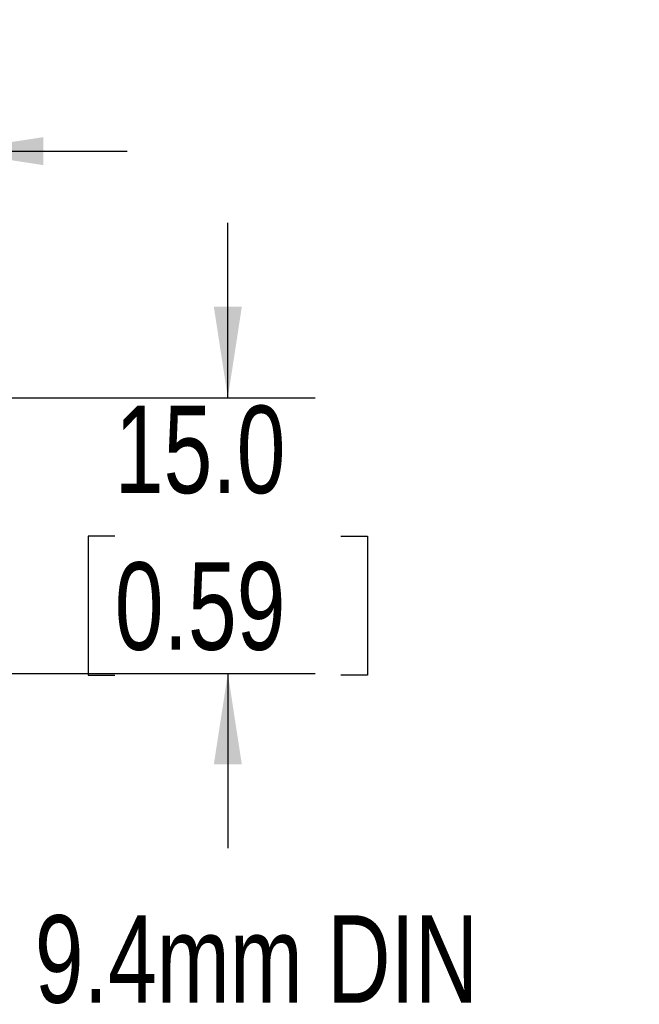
# Model space of a CAD drawing. Header units: millimetres. Extents: x 0 to 419, y 0 to 324.
# Tile 8 of 24: x 145 to 179, y 140 to 193. Entities that reach past the tile are written whole.
import ezdxf

# ---------------------------------------------------------------- set-up
doc = ezdxf.new("R2010")
doc.units = ezdxf.units.MM
doc.header["$LTSCALE"] = 1.5
doc.linetypes.add('CENTERX2', pattern=[20.32, 12.7, -2.54, 2.54, -2.54])
doc.layers.add('DIMENSIONS', color=140, linetype='Continuous', lineweight=25)
doc.layers.add('TEXT', color=140, linetype='Continuous', lineweight=25)
doc.styles.add('SLDTEXTSTYLE2', font='TXT', dxfattribs={"width": 0.75})
doc.dimstyles.new('SLDDIMSTYLE0', dxfattribs={"dimtxt": 4.7625, "dimasz": 4.953, "dimexe": 0, "dimexo": 0.0625, "dimgap": 1.190625, "dimtad": 0, "dimtih": 1, "dimtoh": 1, "dimdec": 1, "dimrnd": 1e-09, "dimzin": 4, "dimdsep": 46, "dimtxsty": 'SLDTEXTSTYLE2', "dimsah": 1, "dimcen": 0.09, "dimadec": 0, "dimazin": 1, "dimtfac": 1, "dimtdec": 1, "dimtmove": 0, "dimatfit": 0, "dimfxl": 0, "dimfrac": 2, "dimtolj": 1, "dimtzin": 12, "dimarcsym": 0})

# ---------------------------------------------------------------- blocks, each defined once
blk = doc.blocks.new('_D')
at = {"layer": 'DIMENSIONS'}
for p, q in [((103.378, 174.446), (103.378, 190.73)), ((141.378, 172.946), (141.378, 190.73)), ((103.378, 185.968), (93.853, 185.968)), ((116.22, 185.932), (114.769, 185.932)), ((114.769, 185.932), (114.769, 178.371)), ((128.536, 185.932), (129.987, 185.932)), ((129.987, 185.932), (129.987, 178.371)), ((141.378, 185.968), (150.903, 185.968)), ((114.769, 178.371), (116.22, 178.371)), ((129.987, 178.371), (128.536, 178.371))]:
    blk.add_line(p, q, dxfattribs=at)
for points in [[(103.378, 185.968), (98.425, 186.73), (98.425, 185.206)], [(141.378, 185.968), (146.331, 185.206), (146.331, 186.73)]]:
    blk.add_solid(points, dxfattribs=at)
at = {"layer": 'DIMENSIONS', "char_height": 4.7625, "attachment_point": 1, "style": 'SLDTEXTSTYLE2'}
for s, insert in [('38.0', (116.22, 193.038)), ('1.50', (116.22, 184.51))]:
    blk.add_mtext(s, dxfattribs=dict(at, insert=insert))
blk = doc.blocks.new('_D_2')
at = {"layer": 'DIMENSIONS'}
for p, q in [((156.378, 172.541), (156.378, 182.066)), ((142.881, 172.541), (161.14, 172.541)), ((150.22, 165.005), (148.769, 165.005)), ((148.769, 165.005), (148.769, 157.444)), ((162.536, 165.005), (163.987, 165.005)), ((163.987, 165.005), (163.987, 157.444)), ((142.881, 157.541), (161.14, 157.541)), ((148.769, 157.444), (150.22, 157.444)), ((156.378, 157.541), (156.378, 148.016)), ((163.987, 157.444), (162.536, 157.444))]:
    blk.add_line(p, q, dxfattribs=at)
for points in [[(156.378, 172.541), (157.14, 177.494), (155.616, 177.494)], [(156.378, 157.541), (155.616, 152.588), (157.14, 152.588)]]:
    blk.add_solid(points, dxfattribs=at)
at = {"layer": 'DIMENSIONS', "char_height": 4.7625, "attachment_point": 1, "style": 'SLDTEXTSTYLE2'}
for s, insert in [('15.0', (150.22, 172.112)), ('0.59', (150.22, 163.584))]:
    blk.add_mtext(s, dxfattribs=dict(at, insert=insert))

msp = doc.modelspace()

# ---------------------------------------------------------------- texts
at = {"layer": 'TEXT', "linetype": 'CENTERX2', "lineweight": 18, "insert": (145.866, 144.372), "char_height": 4.7625, "attachment_point": 1, "style": 'SLDTEXTSTYLE2'}
msp.add_mtext('9.4mm DIN', dxfattribs=at)

# ---------------------------------------------------------------- dimensions: what is measured, and where the dimension line sits
at = {"layer": 'DIMENSIONS'}
dim = msp.add_linear_dim(base=(103.378, 185.968), p1=(141.378, 171.041), p2=(103.378, 172.541), dimstyle='SLDDIMSTYLE0', dxfattribs=at)
dim.commit()
dim.dimension.update_dxf_attribs({"geometry": '_D', "text_midpoint": (122.378, 185.968), "dimtype": 160})
dim = msp.add_linear_dim(base=(156.378, 157.541), p1=(140.976, 172.541), p2=(140.976, 157.541), angle=90, dimstyle='SLDDIMSTYLE0', dxfattribs=at)
dim.commit()
dim.dimension.update_dxf_attribs({"geometry": '_D_2', "text_midpoint": (156.378, 165.041), "dimtype": 160})

doc.saveas('drawing.dxf')
